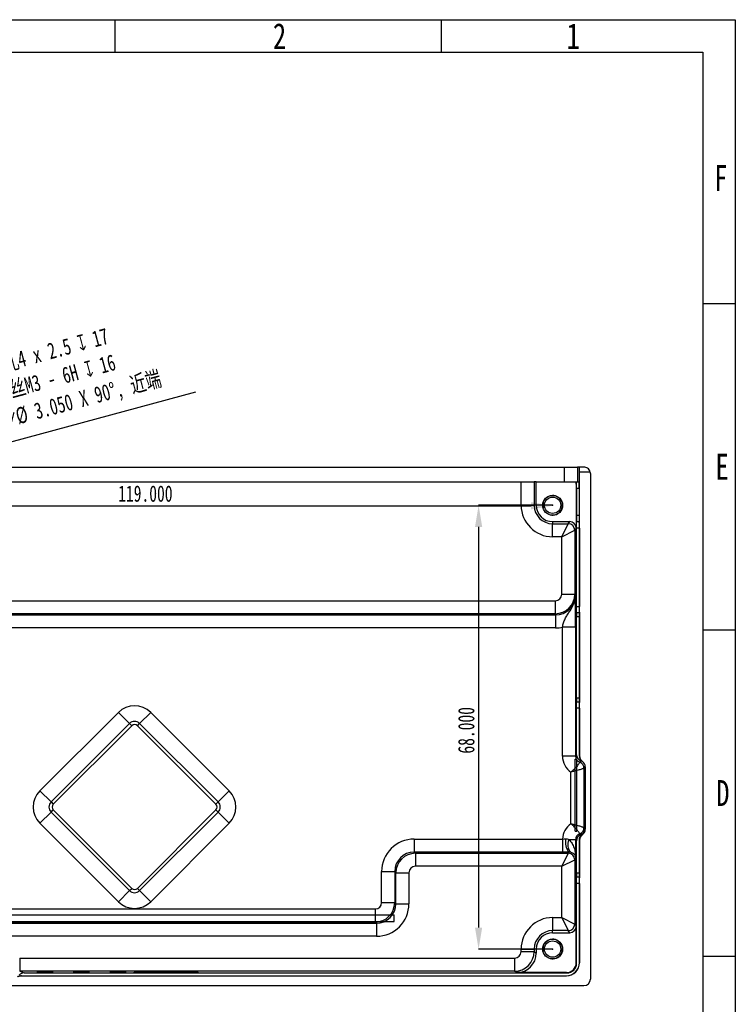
# Model space of a CAD drawing. Header units: millimetres. Extents: x 1601 to 1791, y 2186 to 2473.
# Tile 3 of 3: x 1682 to 1791, y 2322 to 2473. Entities that reach past the tile are written whole.
import ezdxf

# ---------------------------------------------------------------- set-up
doc = ezdxf.new("R2010")
doc.units = ezdxf.units.MM
doc.styles.add('SLDTEXTSTYLE1', font='TXT', dxfattribs={"width": 0.75})
doc.styles.add('SLDTEXTSTYLE2', font='TXT', dxfattribs={"width": 0.7})
doc.dimstyles.new('SLDDIMSTYLE0', dxfattribs={"dimtxt": 2.5, "dimasz": 3.302, "dimexe": 0, "dimexo": 0.0625, "dimtad": 1, "dimdec": 3, "dimrnd": 1e-09, "dimzin": 12, "dimdsep": 46, "dimtxsty": 'SLDTEXTSTYLE2', "dimsah": 1, "dimcen": 0.09, "dimadec": 0, "dimazin": 3, "dimtfac": 1, "dimtdec": 3, "dimtmove": 0, "dimatfit": 0, "dimfxl": 1, "dimfrac": 2, "dimtolj": 1, "dimtzin": 12, "dimarcsym": 0})
doc.dimstyles.new('SLDDIMSTYLE1', dxfattribs={"dimtxt": 2.5, "dimasz": 3.302, "dimexe": 0, "dimexo": 0.0625, "dimtad": 1, "dimdec": 3, "dimrnd": 1e-09, "dimzin": 4, "dimdsep": 46, "dimtxsty": 'SLDTEXTSTYLE2', "dimsah": 1, "dimcen": 0.09, "dimadec": 0, "dimazin": 1, "dimtfac": 1, "dimtdec": 3, "dimtmove": 0, "dimatfit": 0, "dimfxl": 1, "dimfrac": 2, "dimtolj": 1, "dimtzin": 12, "dimarcsym": 0})

# ---------------------------------------------------------------- blocks, each defined once
blk = doc.blocks.new('*D19')
at = {"color": 0, "linetype": 'Continuous', "lineweight": -2, "transparency": 16777216}
for p, q in [((1649.13, 2400.07), (1708.8, 2416.18)), ((1642.99, 2398.41), (1645.94, 2399.21)), ((1639.81, 2397.55), (1636.62, 2396.69))]:
    blk.add_line(p, q, dxfattribs=at)
at = {"color": 0, "linetype": 'Continuous', "transparency": 16777216}
for points in [[(1648.98, 2400.6), (1649.27, 2399.54), (1645.94, 2399.21)], [(1639.66, 2398.08), (1639.95, 2397.02), (1642.99, 2398.41)]]:
    blk.add_solid(points, dxfattribs=at)
at = {"layer": 'Defpoints', "color": 0, "linetype": 'Continuous', "transparency": 16777216}
for p in [(1645.94, 2399.21), (1642.99, 2398.41)]:
    blk.add_point(p, dxfattribs=at)
at = {"color": 0, "linetype": 'Continuous', "lineweight": -3, "transparency": 16777216, "insert": (1676.61, 2421.09), "char_height": 2.5, "attachment_point": 1, "rotation": 15.1095, "style": 'SLDTEXTSTYLE2'}
blk.add_mtext('\\A1;{\\fSimSun|b0|i0|c134|p2;钻孔}4 x 2.5 {\\fGDT|b0|i0|c0|p0;x} 17\\P{\\fSimSun|b0|i0|c134|p2;攻丝}M3 - 6H {\\fGDT|b0|i0|c0|p0;x} 16\\P{\\fGDT|b0|i0|c0|p0;w}%%C 3.050 X 90°, {\\fSimSun|b0|i0|c134|p2;近端}', dxfattribs=at)
blk = doc.blocks.new('*D20')
at = {"color": 0, "linetype": 'Continuous', "lineweight": -2, "transparency": 16777216}
for p, q in [((1644.47, 2398.75), (1644.47, 2398.74)), ((1647.77, 2398.74), (1760.16, 2398.74)), ((1763.47, 2398.75), (1763.47, 2398.74))]:
    blk.add_line(p, q, dxfattribs=at)
at = {"color": 0, "linetype": 'Continuous', "transparency": 16777216}
for points in [[(1647.77, 2399.29), (1647.77, 2398.19), (1644.47, 2398.74)], [(1760.16, 2399.29), (1760.16, 2398.19), (1763.47, 2398.74)]]:
    blk.add_solid(points, dxfattribs=at)
at = {"layer": 'Defpoints', "color": 0, "linetype": 'Continuous', "transparency": 16777216}
for p in [(1644.47, 2398.81), (1763.47, 2398.81), (1763.47, 2398.74)]:
    blk.add_point(p, dxfattribs=at)
at = {"color": 0, "linetype": 'Continuous', "lineweight": -3, "transparency": 16777216, "insert": (1701.06, 2401.86), "char_height": 2.5, "attachment_point": 2, "style": 'SLDTEXTSTYLE2'}
blk.add_mtext('\\A1;119.000', dxfattribs=at)
blk = doc.blocks.new('*D21')
at = {"color": 0, "lineweight": -2, "transparency": 16777216}
for p, q in [((1763.4, 2398.81), (1752.12, 2398.81)), ((1752.12, 2395.51), (1752.12, 2334.11)), ((1763.4, 2330.81), (1752.12, 2330.81))]:
    blk.add_line(p, q, dxfattribs=at)
at = {"color": 0, "transparency": 16777216}
for points in [[(1751.57, 2395.51), (1752.67, 2395.51), (1752.12, 2398.81)], [(1751.57, 2334.11), (1752.67, 2334.11), (1752.12, 2330.81)]]:
    blk.add_solid(points, dxfattribs=at)
at = {"layer": 'Defpoints', "color": 0, "transparency": 16777216}
for p in [(1763.47, 2398.81), (1752.12, 2330.81), (1763.47, 2330.81)]:
    blk.add_point(p, dxfattribs=at)
at = {"color": 0, "transparency": 16777216, "insert": (1750.24, 2364.33), "char_height": 2.5, "attachment_point": 5, "rotation": 90, "style": 'SLDTEXTSTYLE2'}
blk.add_mtext('\\A1;68.000', dxfattribs=at)

msp = doc.modelspace()

# ---------------------------------------------------------------- linework, layer by layer
at = {"color": 7, "linetype": 'Continuous', "lineweight": -3}
for p, q in [((1601.4561, 2473.2306), (1791.4561, 2473.2306)), ((1696.4561, 2468.2306), (1696.4561, 2473.2306)), ((1746.4561, 2468.2306), (1746.4561, 2473.2306)), ((1791.4561, 2473.2306), (1791.4561, 2186.2306)), ((1606.4561, 2468.2306), (1786.4561, 2468.2306)), ((1786.4561, 2468.2306), (1786.4561, 2191.2306)), ((1786.4561, 2429.7306), (1791.4561, 2429.7306)), ((1642.7421, 2404.6614), (1765.2888, 2404.6614)), ((1765.2888, 2402.4114), (1765.2888, 2404.6614)), ((1765.2888, 2404.6614), (1767.2886, 2404.6614)), ((1767.2886, 2404.6614), (1767.2886, 2402.4114)), ((1767.5829, 2404.6614), (1767.2886, 2404.6614)), ((1768.2655, 2404.6614), (1767.5829, 2404.6614)), ((1767.5934, 2360.3993), (1767.5934, 2403.9114)), ((1769.2337, 2403.9114), (1767.5934, 2403.9114)), ((1649.2885, 2402.4114), (1758.6424, 2402.4114)), ((1758.6424, 2398.8114), (1758.6424, 2402.4114)), ((1758.6424, 2402.4114), (1760.642, 2402.4114)), ((1760.642, 2402.4114), (1760.642, 2398.8114)), ((1760.9655, 2402.4114), (1760.642, 2402.4114)), ((1760.9655, 2398.8114), (1760.9655, 2402.4114)), ((1760.9655, 2402.4114), (1767.0803, 2402.4114)), ((1767.0803, 2402.4114), (1767.0803, 2395.3115)), ((1767.0859, 2402.4114), (1767.0803, 2402.4114)), ((1767.0859, 2402.4114), (1767.5138, 2402.4114)), ((1769.2655, 2403.6614), (1769.2655, 2326.2114)), ((1767.0998, 2401.4114), (1767.0998, 2397.3114)), ((1767.5278, 2401.4114), (1767.0998, 2401.4114)), ((1767.5278, 2401.4114), (1767.5278, 2397.3114)), ((1758.6424, 2398.8114), (1760.642, 2398.8114)), ((1760.9655, 2398.8114), (1760.642, 2398.8114)), ((1763.4655, 2396.3114), (1766.0805, 2396.3114)), ((1763.4655, 2396.3114), (1763.4655, 2395.9879)), ((1765.865, 2395.9881), (1766.0805, 2396.3114)), ((1767.0998, 2397.3114), (1767.5278, 2397.3114)), ((1767.1236, 2396.3114), (1767.1138, 2396.3114)), ((1767.1236, 2396.3114), (1767.5515, 2396.3114)), ((1763.4655, 2395.9879), (1765.8648, 2395.9879)), ((1763.4655, 2393.9884), (1763.4655, 2395.9879)), ((1764.8651, 2393.9884), (1765.8648, 2395.9879)), ((1764.8651, 2393.9884), (1766.8646, 2394.9881)), ((1767.0803, 2395.3115), (1766.8649, 2394.9883)), ((1766.8649, 2394.9883), (1766.8649, 2385.1978)), ((1767.5655, 2395.3114), (1767.1375, 2395.3114)), ((1767.1375, 2383.3144), (1767.1375, 2395.3114)), ((1767.5655, 2395.3114), (1767.5655, 2383.3144)), ((1764.8651, 2393.9884), (1763.4655, 2393.9884)), ((1764.8651, 2385.1978), (1764.8651, 2393.9884)), ((1766.9874, 2388.6672), (1766.9874, 2391.4956)), ((1644.0652, 2384.1971), (1763.8657, 2384.1971)), ((1763.8657, 2384.1971), (1763.8657, 2382.1999)), ((1764.8651, 2385.1978), (1766.8649, 2385.1978)), ((1766.8649, 2385.1978), (1766.9131, 2385.0167)), ((1767.1375, 2383.3144), (1767.5655, 2383.3144)), ((1644.0148, 2382.0107), (1763.9161, 2382.0107)), ((1763.8657, 2382.1999), (1644.0652, 2382.1999)), ((1763.9161, 2382.0107), (1763.8657, 2382.1999)), ((1763.9161, 2382.0107), (1763.9161, 2380.0134)), ((1767.0546, 2370.2614), (1767.0546, 2382.1614)), ((1767.0588, 2382.4614), (1767.0686, 2382.4614)), ((1767.0755, 2381.9614), (1767.0755, 2370.4614)), ((1767.1026, 2369.3144), (1767.1026, 2381.7144)), ((1767.1236, 2382.3144), (1767.111, 2382.3144)), ((1767.5585, 2382.3144), (1767.1236, 2382.3144)), ((1767.5585, 2382.4484), (1767.5585, 2368.5804)), ((1763.9161, 2380.0134), (1644.0148, 2380.0134)), ((1766.9682, 2380.1256), (1764.9684, 2380.1256)), ((1764.9684, 2360.3745), (1764.9684, 2380.1256)), ((1766.9682, 2380.1256), (1766.9682, 2360.3745)), ((1786.4561, 2379.7306), (1791.4561, 2379.7306)), ((1767.0686, 2369.9614), (1767.0588, 2369.9614)), ((1767.111, 2368.7144), (1767.1236, 2368.7144)), ((1767.1236, 2368.7144), (1767.5585, 2368.7144)), ((1767.5655, 2367.7144), (1767.1375, 2367.7144)), ((1767.1375, 2360.5861), (1767.1375, 2367.7144)), ((1767.5655, 2367.7144), (1767.5655, 2360.3643)), ((1696.9241, 2367.0748), (1684.9033, 2355.054)), ((1698.6248, 2365.3741), (1696.9241, 2367.0748)), ((1701.8866, 2367.0748), (1700.1859, 2365.3741)), ((1713.9074, 2355.054), (1701.8866, 2367.0748)), ((1686.604, 2353.3533), (1698.6248, 2365.3741)), ((1698.9647, 2365.0342), (1686.9439, 2353.0135)), ((1698.6248, 2365.3741), (1698.9647, 2365.0342)), ((1699.846, 2365.0342), (1700.1859, 2365.3741)), ((1711.8668, 2353.0135), (1699.846, 2365.0342)), ((1700.1859, 2365.3741), (1712.2067, 2353.3533)), ((1766.9682, 2360.3745), (1764.9684, 2360.3745)), ((1766.9682, 2360.3745), (1767.1375, 2360.5861)), ((1767.5655, 2360.3643), (1767.5934, 2360.3993)), ((1766.9407, 2348.8879), (1766.9407, 2359.8879)), ((1766.9407, 2359.8879), (1767.1942, 2359.8879)), ((1767.1942, 2348.8879), (1767.1942, 2359.8879)), ((1767.7876, 2359.6494), (1767.6181, 2359.4376)), ((1768.0295, 2359.5734), (1768.0016, 2359.5385)), ((1768.4656, 2358.7476), (1768.2683, 2358.501)), ((1768.2683, 2358.501), (1768.2683, 2349.414)), ((1768.4656, 2358.7476), (1768.4656, 2349.1592)), ((1766.2685, 2350.0124), (1766.2685, 2357.9026)), ((1768.4028, 2357.7646), (1768.4028, 2349.246)), ((1768.4195, 2349.2168), (1768.4195, 2357.7646)), ((1684.9033, 2355.054), (1686.604, 2353.3533)), ((1712.2067, 2353.3533), (1713.9074, 2355.054)), ((1686.604, 2353.3533), (1686.9439, 2353.0135)), ((1711.8668, 2353.0135), (1712.2067, 2353.3533)), ((1686.604, 2351.7922), (1684.9033, 2350.0915)), ((1686.604, 2351.7922), (1686.9439, 2352.1321)), ((1698.6248, 2339.7714), (1686.604, 2351.7922)), ((1686.9439, 2352.1321), (1698.9647, 2340.1113)), ((1699.846, 2340.1113), (1711.8668, 2352.1321)), ((1712.2067, 2351.7922), (1700.1859, 2339.7714)), ((1711.8668, 2352.1321), (1712.2067, 2351.7922)), ((1713.9074, 2350.0915), (1712.2067, 2351.7922)), ((1684.9033, 2350.0915), (1696.9241, 2338.0707)), ((1701.8866, 2338.0707), (1713.9074, 2350.0915)), ((1768.2683, 2349.414), (1768.4028, 2349.246)), ((1766.9407, 2348.8879), (1767.1942, 2348.8879)), ((1767.6181, 2348.4774), (1767.7527, 2348.3092)), ((1767.9948, 2348.3768), (1768.0295, 2348.3334)), ((1768.4195, 2349.2168), (1768.4656, 2349.1592)), ((1742.2607, 2347.6693), (1764.9711, 2347.6693)), ((1742.2607, 2347.6693), (1742.2607, 2345.672)), ((1764.9711, 2347.6693), (1764.9711, 2345.672)), ((1766.9682, 2347.5405), (1765.919, 2347.5405)), ((1766.9682, 2347.5405), (1766.9682, 2344.8741)), ((1767.1026, 2347.3725), (1766.9682, 2347.5405)), ((1767.1026, 2342.4646), (1767.1026, 2347.3725)), ((1767.5585, 2347.5509), (1767.5585, 2347.5725)), ((1767.5585, 2347.5512), (1767.5585, 2347.5509)), ((1767.5934, 2347.5076), (1767.5585, 2347.5512)), ((1767.5585, 2347.5509), (1767.5585, 2341.7306)), ((1767.5934, 2328.7114), (1767.5934, 2347.5076)), ((1764.9711, 2345.672), (1742.2607, 2345.672)), ((1742.2607, 2345.672), (1742.4498, 2345.4829)), ((1742.4498, 2345.4829), (1765.8637, 2345.4829)), ((1742.4498, 2345.4829), (1742.4498, 2343.4856)), ((1765.8637, 2345.4829), (1764.8651, 2343.4856)), ((1765.865, 2345.4849), (1765.9164, 2345.678)), ((1766.9682, 2344.8741), (1766.8649, 2344.4863)), ((1764.8651, 2343.4856), (1742.4498, 2343.4856)), ((1764.8651, 2343.4856), (1766.8623, 2344.4843)), ((1764.8651, 2335.6344), (1764.8651, 2343.4856)), ((1766.8649, 2344.4863), (1766.8649, 2334.6345)), ((1737.2675, 2337.9479), (1737.2675, 2342.6762)), ((1737.2675, 2342.6762), (1739.2648, 2342.6762)), ((1739.2648, 2342.6762), (1739.2648, 2337.9479)), ((1739.454, 2342.487), (1739.2648, 2342.6762)), ((1739.454, 2337.7588), (1739.454, 2342.487)), ((1739.454, 2342.487), (1741.4512, 2342.487)), ((1741.4512, 2342.487), (1741.4512, 2337.7588)), ((1767.111, 2341.8646), (1767.1236, 2341.8646)), ((1767.1236, 2341.8646), (1767.5585, 2341.8646)), ((1766.9874, 2340.9556), (1766.9874, 2338.1272)), ((1767.1375, 2328.6392), (1767.1375, 2340.8646)), ((1767.5655, 2340.8646), (1767.1375, 2340.8646)), ((1767.5655, 2340.8646), (1767.5655, 2328.7114)), ((1696.9241, 2338.0707), (1698.6248, 2339.7714)), ((1698.6248, 2339.7714), (1698.9647, 2340.1113)), ((1699.846, 2340.1113), (1700.1859, 2339.7714)), ((1700.1859, 2339.7714), (1701.8866, 2338.0707)), ((1737.2675, 2337.9479), (1739.2648, 2337.9479)), ((1739.2648, 2337.9479), (1739.454, 2337.7588)), ((1739.454, 2337.7588), (1741.4512, 2337.7588)), ((1664.7323, 2336.0514), (1739.1655, 2336.0514)), ((1667.6288, 2336.9493), (1736.2689, 2336.9493)), ((1736.2689, 2336.9493), (1736.2689, 2334.952)), ((1739.1655, 2335.0514), (1739.1655, 2336.0514)), ((1664.7323, 2335.0514), (1739.1655, 2335.0514)), ((1667.4397, 2334.7629), (1736.4581, 2334.7629)), ((1736.2689, 2334.952), (1667.6288, 2334.952)), ((1736.4581, 2334.7629), (1736.2689, 2334.952)), ((1736.4581, 2334.7629), (1736.4581, 2332.7656)), ((1763.4655, 2335.6344), (1763.4655, 2333.6348)), ((1763.4655, 2335.6344), (1764.8651, 2335.6344)), ((1764.8651, 2335.6344), (1766.8646, 2334.6346)), ((1764.8651, 2335.6344), (1765.8648, 2333.6348)), ((1766.8649, 2334.6345), (1767.0803, 2334.3113)), ((1767.0803, 2328.6964), (1767.0803, 2334.3113)), ((1736.4581, 2332.7656), (1667.4397, 2332.7656)), ((1763.4655, 2333.3114), (1763.4655, 2333.6348)), ((1765.8648, 2333.6348), (1763.4655, 2333.6348)), ((1763.4655, 2333.3114), (1766.0805, 2333.3114)), ((1766.0805, 2333.3114), (1765.865, 2333.6347)), ((1758.6424, 2330.8114), (1760.642, 2330.8114)), ((1758.6424, 2330.4116), (1758.6424, 2330.8114)), ((1758.6424, 2330.4116), (1760.642, 2330.4116)), ((1760.642, 2330.8114), (1760.642, 2330.4116)), ((1760.9655, 2330.8114), (1760.642, 2330.8114)), ((1760.642, 2330.4116), (1760.9655, 2330.196)), ((1760.9655, 2330.8114), (1760.9655, 2330.196)), ((1786.4561, 2329.7306), (1791.4561, 2329.7306)), ((1681.805, 2329.4118), (1681.805, 2327.412)), ((1681.805, 2329.4118), (1757.6425, 2329.4118)), ((1757.6425, 2329.4118), (1757.6425, 2327.412)), ((1767.0803, 2328.6964), (1767.1375, 2328.6392)), ((1767.5655, 2328.7114), (1767.5934, 2328.7114)), ((1681.805, 2327.412), (1682.487, 2327.1393)), ((1757.6425, 2327.412), (1681.805, 2327.412)), ((1681.9748, 2326.7114), (1682.0911, 2326.7114)), ((1682.0911, 2326.7114), (1765.5932, 2326.7114)), ((1682.487, 2327.1393), (1765.6377, 2327.1393)), ((1699.333, 2327.1756), (1699.333, 2327.2594)), ((1699.6009, 2327.2734), (1708.133, 2327.2734)), ((1699.6009, 2327.2734), (1699.6009, 2327.1616)), ((1708.133, 2327.1616), (1699.6009, 2327.1616)), ((1709.133, 2327.1756), (1709.133, 2327.2594)), ((1757.9657, 2327.1966), (1757.6425, 2327.412)), ((1765.5804, 2327.1966), (1757.9657, 2327.1966)), ((1765.6377, 2327.1393), (1765.5804, 2327.1966)), ((1639.7655, 2325.2114), (1768.2655, 2325.2114))]:
    msp.add_line(p, q, dxfattribs=at)
at = {"color": 8, "linetype": 'Continuous', "lineweight": -3}
for p, q in [((1767.075, 2382.1614), (1767.0546, 2382.1614)), ((1767.5585, 2381.7144), (1767.1026, 2381.7144)), ((1767.0546, 2370.2614), (1767.075, 2370.2614)), ((1767.1026, 2369.3144), (1767.5585, 2369.3144)), ((1768.4195, 2357.7646), (1768.4028, 2357.7646)), ((1767.1026, 2342.4646), (1767.5585, 2342.4646)), ((1708.133, 2327.1616), (1708.133, 2327.2734))]:
    msp.add_line(p, q, dxfattribs=at)
at = {"color": 7, "linetype": 'Continuous', "lineweight": -3, "flags": 128}
for points in [[(1766.9286, 2394.8629), (1766.9046, 2393.9395), (1766.8874, 2392.4287), (1766.8795, 2390.5606), (1766.8823, 2388.6195), (1766.8952, 2386.901), (1766.9163, 2385.6666), (1766.9423, 2385.1044), (1766.9694, 2385.2999), (1766.9934, 2386.2233), (1767.0107, 2387.734), (1767.0185, 2389.6021), (1767.0158, 2391.5432), (1767.0029, 2393.2618), (1766.9818, 2394.4961), (1766.9557, 2395.0584), (1766.9286, 2394.8629)], [(1766.9286, 2344.3229), (1766.9046, 2343.3995), (1766.8874, 2341.8887), (1766.8795, 2340.0206), (1766.8823, 2338.0795), (1766.8952, 2336.361), (1766.9163, 2335.1266), (1766.9423, 2334.5644), (1766.9694, 2334.7599), (1766.9934, 2335.6833), (1767.0107, 2337.194), (1767.0185, 2339.0621), (1767.0158, 2341.0032), (1767.0029, 2342.7218), (1766.9818, 2343.9561), (1766.9557, 2344.5184), (1766.9286, 2344.3229)]]:
    msp.add_lwpolyline(points, dxfattribs=at)
at = {"color": 7, "linetype": 'Continuous', "lineweight": -3}
for centre, radius in [((1763.4655, 2398.8114), 1.525), ((1763.4655, 2398.8114), 1.25), ((1763.4655, 2330.8114), 1.525), ((1763.4655, 2330.8114), 1.25)]:
    msp.add_circle(centre, radius, dxfattribs=at)
for centre, radius, start, end in [((1768.2655, 2403.6614), 1, 0, 14.477512), ((1763.4655, 2398.8114), 1.5, 255, 195), ((1763.4655, 2398.8114), 4.823, 180, 270), ((1763.4655, 2398.8114), 2.8235, 180, 270), ((1763.4655, 2398.8114), 2.5, 180, 270), ((1765.8643, 2394.9876), 1.0003, 0.029426, 89.970574), ((1765.8647, 2394.9879), 1.0002, 0.023111, 89.983871), ((1699.4054, 2364.5936), 3.509, 45, 135), ((1699.4054, 2364.5936), 1.1039, 45, 135), ((1699.4054, 2364.5936), 0.6232, 45, 135), ((1767.2678, 2358.5005), 1.0003, 0.019539, 69.50356), ((1767.2682, 2358.5007), 1.0001, 0.017516, 69.516957), ((1687.3846, 2352.5728), 3.509, 135, 225), ((1711.4262, 2352.5728), 3.509, 315, 45), ((1687.3846, 2352.5728), 1.1039, 135, 225), ((1687.3846, 2352.5728), 0.6232, 135, 225), ((1711.4262, 2352.5728), 0.6232, 315, 45), ((1711.4262, 2352.5728), 1.1039, 315, 45), ((1767.2678, 2349.4145), 1.0003, 290.49644, 359.980461), ((1767.2682, 2349.4143), 1.0001, 290.483043, 359.982484), ((1768.2395, 2347.2859), 2.8253, 171.447301, 214.689513), ((1767.5087, 2346.8339), 1.7397, 156.034814, 223.058896), ((1765.8605, 2344.481), 1.0018, 0.183596, 89.816404), ((1765.8647, 2344.4848), 1.0001, 0.08554, 89.987451), ((1699.4054, 2340.552), 1.1039, 225, 315), ((1699.4054, 2340.552), 0.6232, 225, 315), ((1699.4054, 2340.552), 3.509, 225, 315), ((1763.4655, 2330.8114), 4.823, 90, 180), ((1765.8643, 2334.6351), 1.0003, 270.029426, 359.970574), ((1765.8647, 2334.6349), 1.0002, 270.016129, 359.976889), ((1763.4655, 2330.8114), 2.8235, 90, 180), ((1763.4655, 2330.8114), 2.5, 90, 180), ((1763.4655, 2330.8114), 1.5, 255, 195), ((1768.2655, 2326.2114), 1, 270, 0)]:
    msp.add_arc(centre, radius, start, end, dxfattribs=at)
for centre, major_axis, ratio, start_param, end_param in [((1767.5829, 2403.9114), (0, 0.75), 0.01396354, 4.71238898, 6.28318531), ((1767.0859, 2401.4114), (0, 1), 0.01396354, 4.71238898, 6.28318531), ((1767.5138, 2401.4114), (0, 1), 0.01396354, 4.71238898, 6.28318531), ((1766.0802, 2395.3112), (-0.5548, -0.8323), 0.99968327, 2.15890764, 3.72941157), ((1767.1138, 2397.3114), (0, 1), 0.01396354, 1.57079633, 3.14159265), ((1767.1236, 2395.3114), (0, 1), 0.01396354, 4.71238898, 6.28318531), ((1767.5417, 2397.3114), (0, 1), 0.01396354, 1.57079633, 3.14159265), ((1767.5515, 2395.3114), (0, 1), 0.01396354, 4.71238898, 6.28318531), ((1764.8651, 2395.9884), (1, 0), 0.02094701, 6.26224136, 6.26922267), ((1764.8651, 2394.9886), (2, 0), 0.01047351, 6.26224136, 6.26922267), ((1766.949, 2390.0814), (0, 3.25), 0.01396354, 5.3920628, 10.31590047), ((1766.9735, 2391.4956), (0, 1), 0.01396354, 4.71238898, 5.3920628), ((1766.9735, 2388.6672), (0, 1), 0.01396354, 4.03271516, 4.71238898), ((1763.865, 2385.1985), (2.8989, 0.7724), 0.99951154, 4.45236312, 6.02242872), ((1763.865, 2385.1985), (0.2578, -0.9677), 0.99853246, 6.02315945, 7.59322505), ((1763.9124, 2385.0203), (-0.775, 2.9088), 0.99658385, 2.88156679, 4.4516324), ((1767.1236, 2383.3144), (0, 1), 0.01396354, 3.14159265, 4.71238898), ((1767.5515, 2383.3144), (0, 1), 0.01396354, 3.66519143, 4.71238898), ((1767.0588, 2382.1614), (0, 0.3), 0.01396354, 0, 1.57079633), ((1767.0686, 2381.9614), (0, 0.5), 0.01396354, 4.71238898, 6.28318531), ((1767.111, 2381.7144), (0, 0.6), 0.01396354, 0, 1.57079633), ((1763.9124, 2385.0203), (1.2892, -4.8385), 0.99853246, 6.02315945, 6.23520026), ((1767.0588, 2370.2614), (0, 0.3), 0.01396354, 1.57079633, 3.14159265), ((1767.0686, 2370.4614), (0, 0.5), 0.01396354, 3.14159265, 4.71238898), ((1767.111, 2369.3144), (0, 0.6), 0.01396354, 1.57079633, 3.14159265), ((1767.1236, 2367.7144), (0, 1), 0.01396354, 4.71238898, 6.28318531), ((1767.5515, 2367.7144), (0, 1), 0.01396354, 4.71238898, 5.75958653), ((1767.9687, 2360.3752), (1.8745, 2.3432), 0.99975026, 2.24564128, 3.21398297), ((1767.9687, 2360.3752), (0.6255, 0.7819), 0.99875269, 2.24564128, 3.45885239), ((1768.1376, 2360.5864), (0.6248, 0.7811), 0.99975026, 2.24564128, 3.4588665), ((1768.5656, 2360.3646), (0.6248, 0.7811), 0.99975026, 2.24564128, 3.21728524), ((1768.5935, 2360.3995), (0.6248, 0.7811), 0.99975026, 2.24564128, 3.21728524), ((1767.4376, 2358.7124), (0.6248, 0.7811), 0.99975026, 0.07569259, 0.31727385), ((1767.4655, 2358.7473), (0.6248, 0.7811), 0.99975026, 5.38723393, 6.35887789), ((1768.4111, 2357.7646), (0, 0.6), 0.01396354, 4.71238898, 7.85398163), ((1767.9687, 2347.5398), (-1.8745, 2.3432), 0.99975026, 6.21079499, 7.13620832), ((1767.9687, 2347.5398), (-0.6255, 0.7819), 0.99875269, 5.96592557, 7.17913668), ((1768.1027, 2347.3722), (-0.6248, 0.7811), 0.99975026, 5.96591146, 7.17913668), ((1768.5935, 2347.5073), (0.6248, -0.7811), 0.99975026, 3.06590007, 4.03754403), ((1767.4027, 2349.2462), (-0.6248, 0.7811), 0.99975026, 2.82431881, 4.03754403), ((1767.4194, 2349.2171), (0.6248, -0.7811), 0.99975026, 6.21440139, 7.17913668), ((1768.5585, 2347.7932), (-0.9436, 2.6901), 0.12301633, 1.30229909, 1.30920776), ((1767.4655, 2349.1595), (0.6248, -0.7811), 0.99975026, 6.20749272, 7.17913668), ((1742.2744, 2342.6624), (-3.5452, 3.5452), 0.99726469, 5.49915667, 7.06721394), ((1742.2744, 2342.6624), (2.1349, -2.1349), 0.99364574, 2.35756402, 3.92562129), ((1742.4526, 2342.4843), (2.1213, 2.1213), 0.99909073, 0.78676769, 2.35482496), ((1764.8651, 2345.4856), (1, 0), 0.05240778, 6.23082543, 6.26922267), ((1742.4526, 2342.4843), (-0.709, 0.709), 0.99726469, 5.49915667, 7.06721394), ((1764.8651, 2344.487), (2, 0), 0.02620389, 6.23082543, 6.26922267), ((1766.949, 2339.5414), (0, 3.25), 0.01396354, 5.3920628, 10.31590047), ((1767.111, 2342.4646), (0, 0.6), 0.01396354, 1.57079633, 3.14159265), ((1767.1236, 2340.8646), (0, 1), 0.01396354, 4.71238898, 6.28318531), ((1766.9735, 2340.9556), (0, 1), 0.01396354, 4.71238898, 5.3920628), ((1767.5515, 2340.8646), (0, 1), 0.01396354, 4.71238898, 5.75958653), ((1736.2662, 2337.9507), (0.709, -0.709), 0.99726469, 5.49915667, 7.06721394), ((1736.2662, 2337.9507), (2.1213, 2.1213), 0.99909073, 3.92836034, 5.49641762), ((1736.4443, 2337.7725), (2.1349, -2.1349), 0.99364574, 5.49915667, 7.06721394), ((1736.4443, 2337.7725), (3.5452, -3.5452), 0.99726469, 5.49915667, 7.06721394), ((1766.9735, 2338.1272), (0, 1), 0.01396354, 4.03271516, 4.71238898), ((1766.0802, 2334.3116), (-0.5548, 0.8323), 0.99968327, 2.55377374, 4.12427766), ((1764.8651, 2334.6342), (2, 0), 0.01047351, 0.01396263, 0.02094395), ((1764.8651, 2333.6344), (1, 0), 0.02094701, 0.01396263, 0.02094395), ((1757.6422, 2330.4119), (1.664, 2.4962), 0.99989446, 3.72970397, 5.3002079), ((1757.6422, 2330.4119), (0.8323, -0.5548), 0.99968327, 5.3005003, 6.87100422), ((1757.9648, 2330.1968), (2.497, -1.6645), 0.99968327, 5.3005003, 6.87100422), ((1765.5653, 2328.7114), (2.0002, 0), 0.99990252, 4.71238898, 6.28318531), ((1765.5801, 2328.6967), (1.0609, -1.0609), 0.99980508, 5.49788462, 7.068486), ((1765.5932, 2328.7114), (2.0002, 0), 0.99990252, 4.71238898, 6.28318531), ((1765.6374, 2328.6395), (1.0609, -1.0609), 0.99980508, 5.49788462, 7.068486), ((1682.4874, 2326.1392), (-0.9292, 0.3715), 0.99929353, 5.09302139, 5.95618838), ((1701.333, 2327.2594), (2, 0), 0.01396354, 2.61799388, 3.14159265), ((1701.333, 2327.1756), (2, 0), 0.01396354, 3.14159265, 3.66519143), ((1708.133, 2327.2594), (1, 0), 0.01396354, 0, 1.57079633), ((1708.133, 2327.1756), (1, 0), 0.01396354, 4.71238898, 6.28318531)]:
    msp.add_ellipse(centre, major_axis=major_axis, ratio=ratio, start_param=start_param, end_param=end_param, dxfattribs=at)
for centre in [(1685.6656, 2327.228), (1691.2656, 2327.228), (1696.8656, 2327.228)]:
    msp.add_ellipse(centre, major_axis=(1.25, 0), ratio=0.01396354, dxfattribs=at)
for points, knots in [([(1769.2337, 2403.9114), (1769.201, 2404.038), (1769.1441, 2404.1536), (1769.0033, 2404.3468), (1768.9203, 2404.4247), (1768.6563, 2404.6063), (1768.4598, 2404.6614), (1768.2655, 2404.6614)], [0, 0, 0, 0, 0.25, 0.25, 0.5, 0.5, 1, 1, 1, 1]), ([(1764.9684, 2380.1256), (1765.0149, 2380.3613), (1765.0699, 2380.5889), (1765.2084, 2381.0281), (1765.2912, 2381.2352), (1765.4825, 2381.6244), (1765.5916, 2381.8084), (1765.8225, 2382.1685), (1765.9441, 2382.3455), (1766.1815, 2382.709), (1766.2975, 2382.8963), (1766.5064, 2383.285), (1766.5991, 2383.4857), (1766.7518, 2383.9014), (1766.812, 2384.1164), (1766.8731, 2384.4497), (1766.8886, 2384.5628), (1766.9088, 2384.7892), (1766.9136, 2384.9043), (1766.9131, 2385.0167)], [0, 0, 0, 0, 0.125, 0.125, 0.25, 0.25, 0.375, 0.375, 0.5, 0.5, 0.625, 0.625, 0.75, 0.75, 0.875, 0.875, 0.9375, 0.9375, 1, 1, 1, 1]), ([(1766.9682, 2380.1256), (1766.9682, 2380.406), (1766.9678, 2380.6815), (1766.9663, 2381.2234), (1766.9652, 2381.4923), (1766.9622, 2382.0081), (1766.9604, 2382.2534), (1766.9563, 2382.7209), (1766.9539, 2382.9443), (1766.9461, 2383.5606), (1766.9401, 2383.9077), (1766.9303, 2384.3613), (1766.9269, 2384.5005), (1766.9201, 2384.7656), (1766.9166, 2384.8924), (1766.9131, 2385.0167)], [0, 0, 0, 0, 0.125, 0.125, 0.25, 0.25, 0.375, 0.375, 0.5, 0.5, 0.75, 0.75, 0.875, 0.875, 1, 1, 1, 1]), ([(1767.618, 2359.4375), (1767.6166, 2359.435), (1767.6086, 2359.4213), (1767.5792, 2359.3723), (1767.5573, 2359.3366), (1767.4708, 2359.2021), (1767.383, 2359.0737), (1767.2067, 2358.8497), (1767.1396, 2358.7687), (1766.9942, 2358.6028), (1766.9155, 2358.5174), (1766.6607, 2358.2549), (1766.466, 2358.0729), (1766.2685, 2357.9026)], [0, 0, 0, 0, 0.125, 0.125, 0.25, 0.25, 0.5, 0.5, 0.625, 0.625, 0.75, 0.75, 1, 1, 1, 1]), ([(1768.2681, 2358.5009), (1768.2652, 2358.4999), (1768.2493, 2358.4943), (1768.1923, 2358.4747), (1768.1507, 2358.4605), (1767.9924, 2358.4072), (1767.8399, 2358.3569), (1767.562, 2358.2699), (1767.4598, 2358.2385), (1767.2456, 2358.1742), (1767.1328, 2358.1411), (1766.7774, 2358.0393), (1766.5227, 2357.9694), (1766.2685, 2357.9026)], [0, 0, 0, 0, 0.125, 0.125, 0.25, 0.25, 0.5, 0.5, 0.625, 0.625, 0.75, 0.75, 1, 1, 1, 1]), ([(1767.618, 2348.4775), (1767.6166, 2348.48), (1767.6086, 2348.4937), (1767.5792, 2348.5427), (1767.5573, 2348.5784), (1767.4708, 2348.7129), (1767.383, 2348.8413), (1767.2067, 2349.0653), (1767.1396, 2349.1463), (1766.9942, 2349.3122), (1766.9155, 2349.3976), (1766.6607, 2349.6601), (1766.466, 2349.8421), (1766.2685, 2350.0124)], [0, 0, 0, 0, 0.125, 0.125, 0.25, 0.25, 0.5, 0.5, 0.625, 0.625, 0.75, 0.75, 1, 1, 1, 1]), ([(1768.2681, 2349.4141), (1768.2652, 2349.4151), (1768.2493, 2349.4206), (1768.1923, 2349.4402), (1768.1507, 2349.4545), (1767.9924, 2349.5078), (1767.8399, 2349.5581), (1767.562, 2349.6451), (1767.4598, 2349.6765), (1767.2456, 2349.7407), (1767.1328, 2349.7738), (1766.7774, 2349.8757), (1766.5227, 2349.9456), (1766.2685, 2350.0124)], [0, 0, 0, 0, 0.125, 0.125, 0.25, 0.25, 0.5, 0.5, 0.625, 0.625, 0.75, 0.75, 1, 1, 1, 1]), ([(1767.5585, 2347.5725), (1767.5585, 2347.6537), (1767.5682, 2347.7332), (1767.6064, 2347.889), (1767.6354, 2347.9656), (1767.7467, 2348.1783), (1767.8557, 2348.3025), (1767.9891, 2348.3949)], [0, 0, 0, 0, 0.25, 0.25, 0.5, 0.5, 1, 1, 1, 1]), ([(1767.5585, 2347.5512), (1767.5585, 2347.6329), (1767.5684, 2347.7128), (1767.6072, 2347.8695), (1767.6366, 2347.9465), (1767.7494, 2348.1601), (1767.8617, 2348.286), (1767.9948, 2348.3768)], [0, 0, 0, 0, 0.25, 0.25, 0.5, 0.5, 1, 1, 1, 1]), ([(1765.4456, 2347.7061), (1765.5356, 2347.7174), (1765.626, 2347.7124), (1765.7889, 2347.6576), (1765.8607, 2347.6064), (1765.919, 2347.5405)], [0, 0, 0, 0, 0.5, 0.5, 1, 1, 1, 1]), ([(1765.919, 2347.5405), (1766.0316, 2347.4723), (1766.1272, 2347.388), (1766.2983, 2347.2012), (1766.3729, 2347.0988), (1766.5692, 2346.7821), (1766.6673, 2346.5538), (1766.8202, 2346.0858), (1766.8741, 2345.8472), (1766.9472, 2345.3642), (1766.9661, 2345.1188), (1766.9682, 2344.8741)], [0, 0, 0, 0, 0.125, 0.125, 0.25, 0.25, 0.5, 0.5, 0.75, 0.75, 1, 1, 1, 1]), ([(1766.2376, 2345.6461), (1766.3168, 2345.6269), (1766.3825, 2345.6025), (1766.4991, 2345.549), (1766.5495, 2345.5197), (1766.6833, 2345.4285), (1766.7507, 2345.3625), (1766.8569, 2345.2269), (1766.8953, 2345.1574), (1766.9356, 2345.0518), (1766.9461, 2345.0164), (1766.9613, 2344.9454), (1766.9662, 2344.9095), (1766.9682, 2344.8741)], [0, 0, 0, 0, 0.125, 0.125, 0.25, 0.25, 0.5, 0.5, 0.75, 0.75, 0.875, 0.875, 1, 1, 1, 1])]:
    msp.add_open_spline(points, degree=3, knots=knots, dxfattribs=at)
for points in [[(1767.618, 2359.4375), (1767.6181, 2359.4375), (1767.6181, 2359.4375), (1767.6181, 2359.4376)], [(1768.2683, 2358.501), (1768.2682, 2358.5009), (1768.2682, 2358.5009), (1768.2681, 2358.5009)], [(1768.2683, 2349.414), (1768.2682, 2349.4141), (1768.2682, 2349.4141), (1768.2681, 2349.4141)], [(1767.6181, 2348.4774), (1767.6181, 2348.4774), (1767.6181, 2348.4775), (1767.618, 2348.4775)], [(1764.9711, 2347.6693), (1765.132, 2347.6762), (1765.2902, 2347.6866), (1765.4456, 2347.7061)], [(1765.9164, 2345.678), (1765.6058, 2345.674), (1765.2907, 2345.672), (1764.9711, 2345.672)], [(1766.2376, 2345.6461), (1766.1498, 2345.6674), (1766.0513, 2345.6833), (1765.9164, 2345.678)], [(1681.4701, 2326.5752), (1681.6235, 2326.6645), (1681.7972, 2326.7114), (1681.9748, 2326.7114)], [(1682.0911, 2326.7114), (1681.9046, 2326.7114), (1681.7217, 2326.6594), (1681.5632, 2326.5612)]]:
    msp.add_open_spline(points, degree=3, dxfattribs=at)
for p in [(1763.4655, 2398.8114), (1763.4655, 2330.8114)]:
    msp.add_point(p, dxfattribs=at)

# ---------------------------------------------------------------- texts
at = {"color": 7, "linetype": 'Continuous', "lineweight": -3, "char_height": 3.9687, "attachment_point": 2, "style": 'SLDTEXTSTYLE1'}
for s, insert in [('2', (1721.6215, 2472.701)), ('1', (1766.6215, 2472.701)), ('F', (1789.2455, 2450.951)), ('E', (1789.4316, 2406.701)), ('D', (1789.5556, 2356.701))]:
    msp.add_mtext(s, dxfattribs=dict(at, insert=insert))

# ---------------------------------------------------------------- dimensions: what is measured, and where the dimension line sits
at = {"color": 3, "linetype": 'Continuous', "lineweight": -3}
dim = msp.add_diameter_dim_2p(p1=(1642.9932, 2398.4139), p2=(1645.9377, 2399.2089), text='{\\fSimSun|b0|i0|c134|p2;钻孔}4 x 2.5 {\\fGDT|b0|i0|c0|p0;x} 17\\P{\\fSimSun|b0|i0|c134|p2;攻丝}M3 - 6H {\\fGDT|b0|i0|c0|p0;x} 16\\P{\\fGDT|b0|i0|c0|p0;w}%%C 3.050 X 90°, {\\fSimSun|b0|i0|c134|p2;近端}', dimstyle='SLDDIMSTYLE0', dxfattribs=at)
dim.commit()
dim.dimension.update_dxf_attribs({"geometry": '*D19', "text_midpoint": (1694.1133, 2412.2163), "dimtype": 163})
dim = msp.add_linear_dim(base=(1763.4655, 2398.7355), p1=(1644.4655, 2398.8114), p2=(1763.4655, 2398.8114), dimstyle='SLDDIMSTYLE1', dxfattribs=at)
dim.commit()
dim.dimension.update_dxf_attribs({"geometry": '*D20', "text_midpoint": (1701.0604, 2398.7355), "dimtype": 160})
at = {"color": 3}
dim = msp.add_linear_dim(base=(1752.1174, 2330.8114), p1=(1763.4655, 2398.8114), p2=(1763.4655, 2330.8114), angle=90, dimstyle='SLDDIMSTYLE1', dxfattribs=at)
dim.commit()
dim.dimension.update_dxf_attribs({"geometry": '*D21', "text_midpoint": (1752.1174, 2364.3312), "dimtype": 160})

doc.saveas('drawing.dxf')
